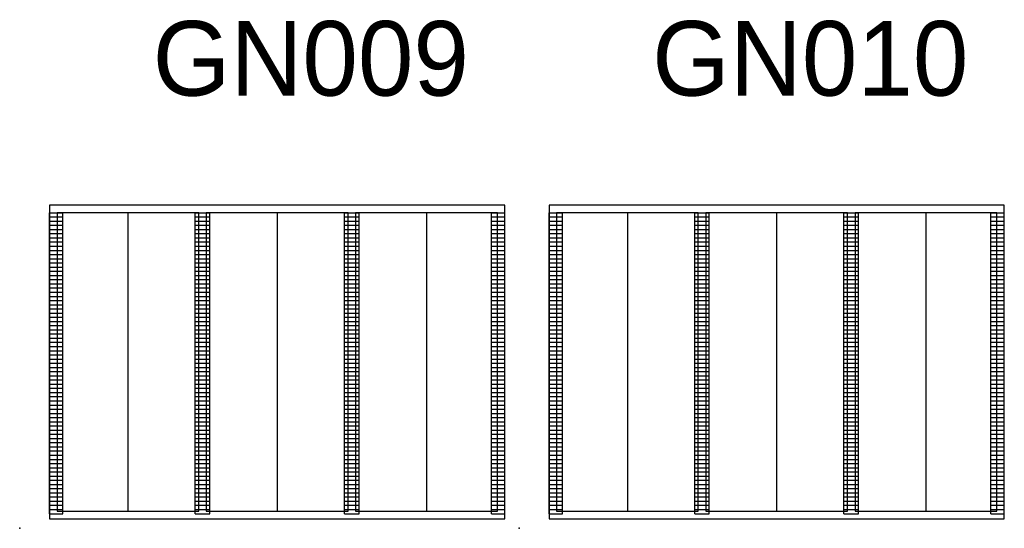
# Model space of a CAD drawing. Extents: x -8 to 334, y 32 to 88.
# Tile 13 of 13: x 268 to 334, y 54 to 88. Entities that reach past the tile are written whole.
import ezdxf

# ---------------------------------------------------------------- set-up
doc = ezdxf.new("R2010")
doc.units = 0
doc.header["$MEASUREMENT"] = 0
doc.layers.add('0_VIEW', color=7, linetype='Continuous', plot=False)
doc.layers.add('SC_Scratch1', color=7, linetype='Continuous', plot=False)
doc.styles.add('Slanted-Normal', font='font31.shx', dxfattribs={"height": 0.14})

# ---------------------------------------------------------------- blocks, each defined once
blk = doc.blocks.new('3COL')
at = {"layer": '0_VIEW', "color": 3, "linetype": 'Continuous'}
for p, q in [((2, 0.98), (2, 21.14)), ((2, 21.14), (2.9, 21.14)), ((2.9, 0.98), (2.9, 21.14)), ((11.76, 0.98), (11.76, 21.14)), ((11.76, 21.14), (12.74, 21.14)), ((12.74, 0.98), (12.74, 21.14)), ((21.76, 0.98), (21.76, 21.14)), ((21.76, 21.14), (22.74, 21.14)), ((22.74, 0.98), (22.74, 21.14)), ((31.6, 0.98), (31.6, 21.14)), ((31.6, 21.14), (32.5, 21.14)), ((32.5, 0.98), (32.5, 21.14)), ((2, 20.86), (2.9, 20.86)), ((2, 20.58), (2.9, 20.58)), ((11.76, 20.86), (12.74, 20.86)), ((11.76, 20.58), (12.74, 20.58)), ((21.76, 20.86), (22.74, 20.86)), ((21.76, 20.58), (22.74, 20.58)), ((31.6, 20.86), (32.5, 20.86)), ((31.6, 20.58), (32.5, 20.58)), ((2, 20.3), (2.9, 20.3)), ((2, 20.02), (2.9, 20.02)), ((11.76, 20.3), (12.74, 20.3)), ((11.76, 20.02), (12.74, 20.02)), ((21.76, 20.3), (22.74, 20.3)), ((21.76, 20.02), (22.74, 20.02)), ((31.6, 20.3), (32.5, 20.3)), ((31.6, 20.02), (32.5, 20.02)), ((2, 19.74), (2.9, 19.74)), ((2, 19.46), (2.9, 19.46)), ((2, 19.18), (2.9, 19.18)), ((11.76, 19.74), (12.74, 19.74)), ((11.76, 19.46), (12.74, 19.46)), ((11.76, 19.18), (12.74, 19.18)), ((21.76, 19.74), (22.74, 19.74)), ((21.76, 19.46), (22.74, 19.46)), ((21.76, 19.18), (22.74, 19.18)), ((31.6, 19.74), (32.5, 19.74)), ((31.6, 19.46), (32.5, 19.46)), ((31.6, 19.18), (32.5, 19.18)), ((2, 18.9), (2.9, 18.9)), ((2, 18.62), (2.9, 18.62)), ((11.76, 18.9), (12.74, 18.9)), ((11.76, 18.62), (12.74, 18.62)), ((21.76, 18.9), (22.74, 18.9)), ((21.76, 18.62), (22.74, 18.62)), ((31.6, 18.9), (32.5, 18.9)), ((31.6, 18.62), (32.5, 18.62)), ((2, 18.34), (2.9, 18.34)), ((2, 18.06), (2.9, 18.06)), ((11.76, 18.34), (12.74, 18.34)), ((11.76, 18.06), (12.74, 18.06)), ((21.76, 18.34), (22.74, 18.34)), ((21.76, 18.06), (22.74, 18.06)), ((31.6, 18.34), (32.5, 18.34)), ((31.6, 18.06), (32.5, 18.06)), ((2, 17.78), (2.9, 17.78)), ((2, 17.5), (2.9, 17.5)), ((2, 17.22), (2.9, 17.22)), ((11.76, 17.78), (12.74, 17.78)), ((11.76, 17.5), (12.74, 17.5)), ((11.76, 17.22), (12.74, 17.22)), ((21.76, 17.78), (22.74, 17.78)), ((21.76, 17.5), (22.74, 17.5)), ((21.76, 17.22), (22.74, 17.22)), ((31.6, 17.78), (32.5, 17.78)), ((31.6, 17.5), (32.5, 17.5)), ((31.6, 17.22), (32.5, 17.22)), ((2, 16.94), (2.9, 16.94)), ((2, 16.66), (2.9, 16.66)), ((11.76, 16.94), (12.74, 16.94)), ((11.76, 16.66), (12.74, 16.66)), ((21.76, 16.94), (22.74, 16.94)), ((21.76, 16.66), (22.74, 16.66)), ((31.6, 16.94), (32.5, 16.94)), ((31.6, 16.66), (32.5, 16.66)), ((2, 16.38), (2.9, 16.38)), ((2, 16.1), (2.9, 16.1)), ((11.76, 16.38), (12.74, 16.38)), ((11.76, 16.1), (12.74, 16.1)), ((21.76, 16.38), (22.74, 16.38)), ((21.76, 16.1), (22.74, 16.1)), ((31.6, 16.38), (32.5, 16.38)), ((31.6, 16.1), (32.5, 16.1)), ((2, 15.82), (2.9, 15.82)), ((2, 15.54), (2.9, 15.54)), ((2, 15.26), (2.9, 15.26)), ((11.76, 15.82), (12.74, 15.82)), ((11.76, 15.54), (12.74, 15.54)), ((11.76, 15.26), (12.74, 15.26)), ((21.76, 15.82), (22.74, 15.82)), ((21.76, 15.54), (22.74, 15.54)), ((21.76, 15.26), (22.74, 15.26)), ((31.6, 15.82), (32.5, 15.82)), ((31.6, 15.54), (32.5, 15.54)), ((31.6, 15.26), (32.5, 15.26)), ((2, 14.98), (2.9, 14.98)), ((2, 14.7), (2.9, 14.7)), ((11.76, 14.98), (12.74, 14.98)), ((11.76, 14.7), (12.74, 14.7)), ((21.76, 14.98), (22.74, 14.98)), ((21.76, 14.7), (22.74, 14.7)), ((31.6, 14.98), (32.5, 14.98)), ((31.6, 14.7), (32.5, 14.7)), ((2, 14.42), (2.9, 14.42)), ((2, 14.14), (2.9, 14.14)), ((2, 13.86), (2.9, 13.86)), ((11.76, 14.42), (12.74, 14.42)), ((11.76, 14.14), (12.74, 14.14)), ((11.76, 13.86), (12.74, 13.86)), ((21.76, 14.42), (22.74, 14.42)), ((21.76, 14.14), (22.74, 14.14)), ((21.76, 13.86), (22.74, 13.86)), ((31.6, 14.42), (32.5, 14.42)), ((31.6, 14.14), (32.5, 14.14)), ((31.6, 13.86), (32.5, 13.86)), ((2, 13.58), (2.9, 13.58)), ((2, 13.3), (2.9, 13.3)), ((11.76, 13.58), (12.74, 13.58)), ((11.76, 13.3), (12.74, 13.3)), ((21.76, 13.58), (22.74, 13.58)), ((21.76, 13.3), (22.74, 13.3)), ((31.6, 13.58), (32.5, 13.58)), ((31.6, 13.3), (32.5, 13.3)), ((2, 13.02), (2.9, 13.02)), ((2, 12.74), (2.9, 12.74)), ((11.76, 13.02), (12.74, 13.02)), ((11.76, 12.74), (12.74, 12.74)), ((21.76, 13.02), (22.74, 13.02)), ((21.76, 12.74), (22.74, 12.74)), ((31.6, 13.02), (32.5, 13.02)), ((31.6, 12.74), (32.5, 12.74)), ((2, 12.46), (2.9, 12.46)), ((2, 12.18), (2.9, 12.18)), ((2, 11.9), (2.9, 11.9)), ((11.76, 12.46), (12.74, 12.46)), ((11.76, 12.18), (12.74, 12.18)), ((11.76, 11.9), (12.74, 11.9)), ((21.76, 12.46), (22.74, 12.46)), ((21.76, 12.18), (22.74, 12.18)), ((21.76, 11.9), (22.74, 11.9)), ((31.6, 12.46), (32.5, 12.46)), ((31.6, 12.18), (32.5, 12.18)), ((31.6, 11.9), (32.5, 11.9)), ((2, 11.62), (2.9, 11.62)), ((2, 11.34), (2.9, 11.34)), ((11.76, 11.62), (12.74, 11.62)), ((11.76, 11.34), (12.74, 11.34)), ((21.76, 11.62), (22.74, 11.62)), ((21.76, 11.34), (22.74, 11.34)), ((31.6, 11.62), (32.5, 11.62)), ((31.6, 11.34), (32.5, 11.34)), ((2, 11.06), (2.9, 11.06)), ((2, 10.78), (2.9, 10.78)), ((11.76, 11.06), (12.74, 11.06)), ((11.76, 10.78), (12.74, 10.78)), ((21.76, 11.06), (22.74, 11.06)), ((21.76, 10.78), (22.74, 10.78)), ((31.6, 11.06), (32.5, 11.06)), ((31.6, 10.78), (32.5, 10.78)), ((2, 10.5), (2.9, 10.5)), ((2, 10.22), (2.9, 10.22)), ((2, 9.94), (2.9, 9.94)), ((11.76, 10.5), (12.74, 10.5)), ((11.76, 10.22), (12.74, 10.22)), ((11.76, 9.94), (12.74, 9.94)), ((21.76, 10.5), (22.74, 10.5)), ((21.76, 10.22), (22.74, 10.22)), ((21.76, 9.94), (22.74, 9.94)), ((31.6, 10.5), (32.5, 10.5)), ((31.6, 10.22), (32.5, 10.22)), ((31.6, 9.94), (32.5, 9.94)), ((2, 9.66), (2.9, 9.66)), ((2, 9.38), (2.9, 9.38)), ((11.76, 9.66), (12.74, 9.66)), ((11.76, 9.38), (12.74, 9.38)), ((21.76, 9.66), (22.74, 9.66)), ((21.76, 9.38), (22.74, 9.38)), ((31.6, 9.66), (32.5, 9.66)), ((31.6, 9.38), (32.5, 9.38)), ((2, 9.1), (2.9, 9.1)), ((2, 8.82), (2.9, 8.82)), ((11.76, 9.1), (12.74, 9.1)), ((11.76, 8.82), (12.74, 8.82)), ((21.76, 9.1), (22.74, 9.1)), ((21.76, 8.82), (22.74, 8.82)), ((31.6, 9.1), (32.5, 9.1)), ((31.6, 8.82), (32.5, 8.82)), ((2, 8.54), (2.9, 8.54)), ((2, 8.26), (2.9, 8.26)), ((2, 7.98), (2.9, 7.98)), ((11.76, 8.54), (12.74, 8.54)), ((11.76, 8.26), (12.74, 8.26)), ((11.76, 7.98), (12.74, 7.98)), ((21.76, 8.54), (22.74, 8.54)), ((21.76, 8.26), (22.74, 8.26)), ((21.76, 7.98), (22.74, 7.98)), ((31.6, 8.54), (32.5, 8.54)), ((31.6, 8.26), (32.5, 8.26)), ((31.6, 7.98), (32.5, 7.98)), ((2, 7.7), (2.9, 7.7)), ((2, 7.42), (2.9, 7.42)), ((11.76, 7.7), (12.74, 7.7)), ((11.76, 7.42), (12.74, 7.42)), ((21.76, 7.7), (22.74, 7.7)), ((21.76, 7.42), (22.74, 7.42)), ((31.6, 7.7), (32.5, 7.7)), ((31.6, 7.42), (32.5, 7.42)), ((2, 7.14), (2.9, 7.14)), ((2, 6.86), (2.9, 6.86)), ((11.76, 7.14), (12.74, 7.14)), ((11.76, 6.86), (12.74, 6.86)), ((21.76, 7.14), (22.74, 7.14)), ((21.76, 6.86), (22.74, 6.86)), ((31.6, 7.14), (32.5, 7.14)), ((31.6, 6.86), (32.5, 6.86)), ((2, 6.58), (2.9, 6.58)), ((2, 6.3), (2.9, 6.3)), ((2, 6.02), (2.9, 6.02)), ((11.76, 6.58), (12.74, 6.58)), ((11.76, 6.3), (12.74, 6.3)), ((11.76, 6.02), (12.74, 6.02)), ((21.76, 6.58), (22.74, 6.58)), ((21.76, 6.3), (22.74, 6.3)), ((21.76, 6.02), (22.74, 6.02)), ((31.6, 6.58), (32.5, 6.58)), ((31.6, 6.3), (32.5, 6.3)), ((31.6, 6.02), (32.5, 6.02)), ((2, 5.74), (2.9, 5.74)), ((2, 5.46), (2.9, 5.46)), ((11.76, 5.74), (12.74, 5.74)), ((11.76, 5.46), (12.74, 5.46)), ((21.76, 5.74), (22.74, 5.74)), ((21.76, 5.46), (22.74, 5.46)), ((31.6, 5.74), (32.5, 5.74)), ((31.6, 5.46), (32.5, 5.46)), ((2, 5.18), (2.9, 5.18)), ((2, 4.9), (2.9, 4.9)), ((2, 4.62), (2.9, 4.62)), ((11.76, 5.18), (12.74, 5.18)), ((11.76, 4.9), (12.74, 4.9)), ((11.76, 4.62), (12.74, 4.62)), ((21.76, 5.18), (22.74, 5.18)), ((21.76, 4.9), (22.74, 4.9)), ((21.76, 4.62), (22.74, 4.62)), ((31.6, 5.18), (32.5, 5.18)), ((31.6, 4.9), (32.5, 4.9)), ((31.6, 4.62), (32.5, 4.62)), ((2, 4.34), (2.9, 4.34)), ((2, 4.06), (2.9, 4.06)), ((11.76, 4.34), (12.74, 4.34)), ((11.76, 4.06), (12.74, 4.06)), ((21.76, 4.34), (22.74, 4.34)), ((21.76, 4.06), (22.74, 4.06)), ((31.6, 4.34), (32.5, 4.34)), ((31.6, 4.06), (32.5, 4.06)), ((2, 3.78), (2.9, 3.78)), ((2, 3.5), (2.9, 3.5)), ((11.76, 3.78), (12.74, 3.78)), ((11.76, 3.5), (12.74, 3.5)), ((21.76, 3.78), (22.74, 3.78)), ((21.76, 3.5), (22.74, 3.5)), ((31.6, 3.78), (32.5, 3.78)), ((31.6, 3.5), (32.5, 3.5)), ((2, 3.22), (2.9, 3.22)), ((2, 2.94), (2.9, 2.94)), ((2, 2.66), (2.9, 2.66)), ((11.76, 3.22), (12.74, 3.22)), ((11.76, 2.94), (12.74, 2.94)), ((11.76, 2.66), (12.74, 2.66)), ((21.76, 3.22), (22.74, 3.22)), ((21.76, 2.94), (22.74, 2.94)), ((21.76, 2.66), (22.74, 2.66)), ((31.6, 3.22), (32.5, 3.22)), ((31.6, 2.94), (32.5, 2.94)), ((31.6, 2.66), (32.5, 2.66)), ((2, 2.38), (2.9, 2.38)), ((2, 2.1), (2.9, 2.1)), ((11.76, 2.38), (12.74, 2.38)), ((11.76, 2.1), (12.74, 2.1)), ((21.76, 2.38), (22.74, 2.38)), ((21.76, 2.1), (22.74, 2.1)), ((31.6, 2.38), (32.5, 2.38)), ((31.6, 2.1), (32.5, 2.1)), ((2, 1.82), (2.9, 1.82)), ((2, 1.54), (2.9, 1.54)), ((11.76, 1.82), (12.74, 1.82)), ((11.76, 1.54), (12.74, 1.54)), ((21.76, 1.82), (22.74, 1.82)), ((21.76, 1.54), (22.74, 1.54)), ((31.6, 1.82), (32.5, 1.82)), ((31.6, 1.54), (32.5, 1.54)), ((2, 1.26), (2.9, 1.26)), ((2, 0.98), (2.9, 0.98)), ((11.76, 1.26), (12.74, 1.26)), ((11.76, 0.98), (12.74, 0.98)), ((21.76, 1.26), (22.74, 1.26)), ((21.76, 0.98), (22.74, 0.98)), ((31.6, 1.26), (32.5, 1.26)), ((31.6, 0.98), (32.5, 0.98))]:
    blk.add_line(p, q, dxfattribs=at)
at = {"layer": '0_VIEW', "color": 3}
blk.add_lwpolyline([(2, 0.64), (32.5, 0.64), (32.5, 21.64), (2, 21.64)], close=True, dxfattribs=at)
at = {"layer": '0_VIEW', "color": 3, "linetype": 'Continuous'}
blk.add_point((0, 0), dxfattribs=at)

msp = doc.modelspace()

# ---------------------------------------------------------------- linework, layer by layer
at = {"layer": 'SC_Scratch1'}
for p, q in [((274.961, 75.173), (274.961, 55.173)), ((284.961, 75.173), (284.961, 55.173)), ((294.961, 75.173), (294.961, 55.173)), ((308.418, 75.173), (308.418, 55.173)), ((318.418, 75.173), (318.418, 55.173)), ((328.418, 75.173), (328.418, 55.173))]:
    msp.add_line(p, q, dxfattribs=at)
for points in [[(270.211, 55.173), (279.711, 55.173), (279.711, 75.173), (270.211, 75.173)], [(280.211, 55.173), (289.711, 55.173), (289.711, 75.173), (280.211, 75.173)], [(290.211, 55.173), (299.711, 55.173), (299.711, 75.173), (290.211, 75.173)], [(303.668, 55.173), (313.168, 55.173), (313.168, 75.173), (303.668, 75.173)], [(313.668, 55.173), (323.168, 55.173), (323.168, 75.173), (313.668, 75.173)], [(323.668, 55.173), (333.168, 55.173), (333.168, 75.173), (323.668, 75.173)]]:
    msp.add_lwpolyline(points, close=True, dxfattribs=at)

# ---------------------------------------------------------------- block references
for p in [(267.711, 54.033), (301.168, 54.033)]:
    msp.add_blockref('3COL', p, dxfattribs=at)

# ---------------------------------------------------------------- texts
at = {"layer": 'SC_Scratch1', "color": 1, "char_height": 5, "width": 9.5, "attachment_point": 2, "style": 'Slanted-Normal'}
for s, insert in [('GN009', (287.213, 88.017)), ('GN010', (320.671, 88.017))]:
    msp.add_mtext(s, dxfattribs=dict(at, insert=insert))

doc.saveas('drawing.dxf')
